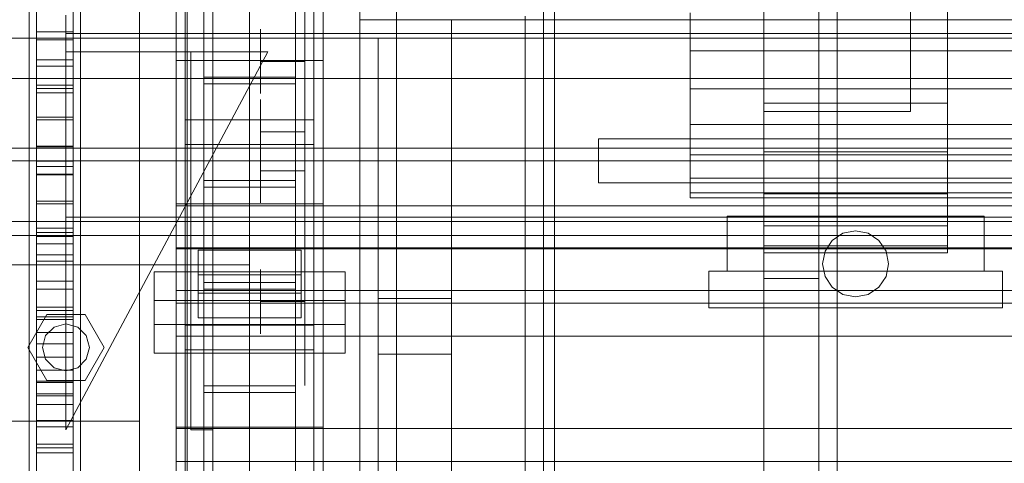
# Model space of a CAD drawing. Header units: millimetres. Extents: x -2233 to 61924, y -68080 to 6847.
# Tile 36 of 256: x -1543 to -1274, y -34466 to -34345. Entities that reach past the tile are written whole.
import ezdxf

# ---------------------------------------------------------------- set-up
doc = ezdxf.new("R2010")
doc.units = ezdxf.units.MM
for name, color, linetype, lineweight in [('COTAS_O', 1, 'Continuous', 0), ('COTAS_P', 1, 'Continuous', 0), ('frontal_briquetadora', 7, 'Continuous', 0), ('frontal_C03', 7, 'Continuous', 0), ('frontal_dosificador', 7, 'Continuous', 0), ('frontal_secador', 7, 'Continuous', 0), ('frontal_tolva', 7, 'Continuous', 0)]:
    doc.layers.add(name, color=color, linetype=linetype, lineweight=lineweight)
doc.dimstyles.new('R19_100', dxfattribs={"dimtxt": 250, "dimasz": 150, "dimexe": 150, "dimexo": 80, "dimgap": 100, "dimtad": 1, "dimtih": 1, "dimtoh": 1, "dimdsep": 46, "dimcen": 0.09, "dimadec": 0, "dimazin": 0, "dimtfac": 1, "dimtdec": 4, "dimtofl": 0, "dimtmove": 0, "dimatfit": 3, "dimfxl": 1, "dimtolj": 1, "dimtzin": 0, "dimarcsym": 0})

# ---------------------------------------------------------------- blocks, each defined once
blk = doc.blocks.new('DIM_R28_48')
at = {"layer": 'COTAS_P'}
for p, q in [((-1750, -34600), (-1600, -34555)), ((2600, -34600), (2450, -34555)), ((-1750, -35500), (-1750, -34600)), ((-1750, -34600), (2600, -34600)), ((-1750, -34600), (-1600, -34645)), ((2600, -34600), (2450, -34645)), ((2600, -35500), (2600, -34600))]:
    blk.add_line(p, q, dxfattribs=at)
blk.add_text('4350 P', height=250, dxfattribs=at).set_placement((425, -34500))
blk = doc.blocks.new('DIM_R28_51')
at = {"layer": 'COTAS_O'}
for p, q in [((-1725, -31700), (-1025, -31700)), ((-1025, -31700), (-1070, -31850)), ((-1025, -34400), (-1025, -31700)), ((-1025, -31700), (-980, -31850)), ((-1025, -34400), (-1070, -34250)), ((-1025, -34400), (-980, -34250)), ((-1725, -34400), (-1025, -34400))]:
    blk.add_line(p, q, dxfattribs=at)
blk.add_text('2700 O', height=250, rotation=90, dxfattribs=at).set_placement((-1125, -33050))
blk = doc.blocks.new('DIM_R28_52')
at = {"layer": 'COTAS_O'}
for p, q in [((-1725, -33700), (-1575, -33655)), ((1725, -33700), (1575, -33655)), ((-1725, -34400), (-1725, -33700)), ((-1725, -33700), (1725, -33700)), ((-1725, -33700), (-1575, -33745)), ((1725, -33700), (1575, -33745)), ((1725, -34400), (1725, -33700))]:
    blk.add_line(p, q, dxfattribs=at)
blk.add_text('3450 O', height=250, dxfattribs=at).set_placement((0, -33600))
blk = doc.blocks.new('DIM_R28_57')
at = {"layer": 'COTAS_O'}
for p, q in [((-1480, -33670), (-780, -33670)), ((-780, -33670), (-825, -33820)), ((-780, -36000), (-780, -33670)), ((-780, -33670), (-735, -33820)), ((-780, -36000), (-825, -35850)), ((-780, -36000), (-735, -35850)), ((-1480, -36000), (-780, -36000))]:
    blk.add_line(p, q, dxfattribs=at)
blk.add_text('2330 O', height=250, rotation=90, dxfattribs=at).set_placement((-880, -34835))
blk = doc.blocks.new('DIM_R28_59')
at = {"layer": 'COTAS_O'}
for p, q in [((-1400, -33000), (-700, -33000)), ((-700, -33000), (-745, -33150)), ((-700, -36000), (-700, -33000)), ((-700, -33000), (-655, -33150)), ((-700, -36000), (-745, -35850)), ((-700, -36000), (-655, -35850)), ((-1400, -36000), (-700, -36000))]:
    blk.add_line(p, q, dxfattribs=at)
blk.add_text('3000 O', height=250, rotation=90, dxfattribs=at).set_placement((-800, -34500))

msp = doc.modelspace()

# ---------------------------------------------------------------- linework, layer by layer
at = {"layer": 'frontal_briquetadora'}
for p, q in [((-1450, -34310), (-1450, -34345)), ((-1540, -34345.082), (-1540, -34326.995)), ((-1526, -34345.082), (-1526, -34326.995)), ((-1510, -34345.082), (-1510, -34326.995)), ((-1540, -34330), (-1540, -34349.862)), ((-1540, -34330), (-1540, -34349.621)), ((-1526, -34330), (-1526, -34349.862)), ((-1526, -34330), (-1526, -34349.621)), ((-1510, -34330), (-1510, -34349.721)), ((-1510, -34330), (-1510, -34349.862)), ((-1510, -34330), (-1510, -34349.294)), ((-1490, -34330), (-1490, -34349.294)), ((-1465, -34328.667), (-1465, -34346.248)), ((-1460, -34330), (-1460, -34349.752)), ((-1538, -34348.262), (-1538, -34340.735)), ((-1528, -34348.262), (-1528, -34340.735)), ((-1465, -34339.121), (-1465, -34357.768)), ((-1450, -34345), (-1450, -34340.118)), ((-1450, -34340.292), (-1450, -34345)), ((-1538, -34341.896), (-1538, -34362.811)), ((-1538, -34342.212), (-1538, -34363.683)), ((-1538, -34350.441), (-1538, -34343.381)), ((-1528, -34341.896), (-1528, -34362.811)), ((-1528, -34342.212), (-1528, -34363.683)), ((-1528, -34350.441), (-1528, -34343.381)), ((-1450, -34345), (-1450, -34342.871)), ((-1540, -34363.649), (-1540, -34344.436)), ((-1540, -34364.025), (-1540, -34345.082)), ((-1526, -34363.649), (-1526, -34344.436)), ((-1526, -34364.025), (-1526, -34345.082)), ((-1510, -34364.025), (-1510, -34345.082)), ((-1465, -34346.248), (-1465, -34361.724)), ((-1450, -34363.614), (-1450, -34344.06)), ((-1450, -34345), (-1425, -34345)), ((-1450, -34345), (-590, -34345)), ((-620, -34345), (-1425, -34345)), ((-1425, -34345), (-1425, -34363.493)), ((-1425, -34345), (-1425, -34363.004)), ((-1425, -34345), (-1425, -34510)), ((-1425, -34345), (-1425, -34360.902)), ((-1425, -34357.983), (-1425, -34345)), ((-1425, -34500), (-1425, -34345)), ((-1405, -34363.614), (-1405, -34344.06)), ((-1405, -34363.655), (-1405, -34344.078)), ((-1538, -34355.92), (-1538, -34348.262)), ((-1538, -34348.262), (-1528, -34348.262)), ((-1528, -34355.92), (-1528, -34348.262)), ((-1477, -34349.293), (-1477, -34347.555)), ((-1465, -34349.293), (-1465, -34347.555)), ((-1540, -34349.621), (-1540, -34369.158)), ((-1540, -34349.862), (-1540, -34369.642)), ((-1538, -34357.624), (-1538, -34350.441)), ((-1538, -34350.441), (-1528, -34350.441)), ((-1528, -34357.624), (-1528, -34350.441)), ((-1526, -34349.621), (-1526, -34369.158)), ((-1526, -34349.862), (-1526, -34369.642)), ((-1510, -34349.294), (-1510, -34367.93)), ((-1510, -34349.721), (-1510, -34367.845)), ((-1510, -34349.862), (-1510, -34369.642)), ((-1490, -34349.294), (-1490, -34367.93)), ((-1477, -34352.425), (-1477, -34349.293)), ((-1465, -34352.425), (-1465, -34349.293)), ((-1460, -34349.752), (-1460, -34368.64)), ((-1445, -34685), (-1445, -34350)), ((-1425, -34350), (-1445, -34350)), ((-1425, -34350), (-1425, -34685)), ((-1510, -34359.632), (-1510, -34353.762)), ((-1477, -34356.33), (-1477, -34352.425)), ((-1465, -34356.33), (-1465, -34352.425)), ((-1450, -34359.818), (-1450, -34353.994)), ((-1538, -34363.681), (-1538, -34355.92)), ((-1538, -34355.92), (-1528, -34355.92)), ((-1528, -34363.681), (-1528, -34355.92)), ((-1465, -34356.33), (-1477, -34356.33)), ((-1477, -34356.33), (-1477, -34360.235)), ((-1465, -34356.33), (-1465, -34360.235)), ((-1538, -34364.904), (-1538, -34357.624)), ((-1538, -34357.624), (-1528, -34357.624)), ((-1528, -34364.904), (-1528, -34357.624)), ((-1510, -34370.21), (-1510, -34359.632)), ((-1465, -34357.768), (-1465, -34375.34)), ((-1450, -34370.313), (-1450, -34359.818)), ((-1425, -34370.433), (-1425, -34357.983)), ((-1510, -34365.418), (-1510, -34360.977)), ((-1477, -34360.235), (-1477, -34363.366)), ((-1465, -34360.235), (-1465, -34363.366)), ((-1465, -34361.724), (-1465, -34374.193)), ((-1425, -34360.902), (-1425, -34373.747)), ((-1540, -34383.4), (-1540, -34363.649)), ((-1540, -34383.4), (-1540, -34364.025)), ((-1538, -34362.811), (-1538, -34383.567)), ((-1538, -34362.811), (-1528, -34362.811)), ((-1538, -34371.516), (-1538, -34363.681)), ((-1538, -34363.683), (-1538, -34384.991)), ((-1538, -34363.683), (-1528, -34363.683)), ((-1538, -34372.253), (-1538, -34364.904)), ((-1538, -34364.904), (-1528, -34364.904)), ((-1528, -34362.811), (-1528, -34383.567)), ((-1528, -34371.516), (-1528, -34363.681)), ((-1528, -34363.683), (-1528, -34384.991)), ((-1528, -34372.253), (-1528, -34364.904)), ((-1526, -34383.4), (-1526, -34363.649)), ((-1526, -34383.4), (-1526, -34364.025)), ((-1510, -34383.4), (-1510, -34364.025)), ((-1477, -34363.366), (-1477, -34365.104)), ((-1465, -34363.366), (-1465, -34365.104)), ((-1450, -34383.4), (-1450, -34363.614)), ((-1425, -34363.004), (-1425, -34379.88)), ((-1425, -34363.493), (-1425, -34380.628)), ((-1405, -34383.4), (-1405, -34363.614)), ((-1405, -34383.4), (-1405, -34363.655)), ((-1510, -34373.421), (-1510, -34365.418)), ((-1510, -34367.845), (-1510, -34382.902)), ((-1510, -34367.93), (-1510, -34385.275)), ((-1490, -34367.93), (-1490, -34385.275)), ((-1477, -34368.484), (-1477, -34366.746)), ((-1465, -34368.484), (-1465, -34366.746)), ((-1540, -34369.158), (-1540, -34388.527)), ((-1540, -34369.642), (-1540, -34389.259)), ((-1526, -34369.158), (-1526, -34388.527)), ((-1526, -34369.642), (-1526, -34389.259)), ((-1510, -34369.642), (-1510, -34389.259)), ((-1510, -34383.4), (-1510, -34370.21)), ((-1477, -34371.615), (-1477, -34368.484)), ((-1465, -34371.615), (-1465, -34368.484)), ((-1460, -34368.64), (-1460, -34385.84)), ((-1450, -34383.4), (-1450, -34370.313)), ((-1425, -34382.237), (-1425, -34370.433)), ((-1538, -34379.396), (-1538, -34371.516)), ((-1538, -34371.516), (-1528, -34371.516)), ((-1538, -34379.644), (-1538, -34372.253)), ((-1538, -34372.253), (-1528, -34372.253)), ((-1528, -34379.396), (-1528, -34371.516)), ((-1528, -34379.644), (-1528, -34372.253)), ((-1477, -34375.52), (-1477, -34371.615)), ((-1465, -34375.52), (-1465, -34371.615)), ((-1510, -34383.4), (-1510, -34373.421)), ((-1465, -34375.52), (-1477, -34375.52)), ((-1477, -34375.52), (-1477, -34379.425)), ((-1465, -34374.193), (-1465, -34382.931)), ((-1465, -34375.34), (-1465, -34391.508)), ((-1465, -34375.52), (-1465, -34379.425)), ((-1425, -34373.747), (-1425, -34382.764)), ((-1477, -34379.089), (-1477, -34377.351)), ((-1465, -34379.089), (-1465, -34377.351)), ((-1385, -34377.401), (-875, -34377.401)), ((-1385, -34378.257), (-1385, -34377.401)), ((-1385, -34377.968), (-1385, -34377.401)), ((-1385, -34377.401), (-1385, -34377.535)), ((-1385, -34377.535), (-1385, -34377.968)), ((-1385, -34379.631), (-1385, -34377.968)), ((-1385, -34377.968), (-1385, -34378.679)), ((-1385, -34379.114), (-1385, -34378.257)), ((-1385, -34378.679), (-1385, -34379.631)), ((-1538, -34387.29), (-1538, -34379.396)), ((-1538, -34379.396), (-1528, -34379.396)), ((-1538, -34387.049), (-1538, -34379.644)), ((-1538, -34379.644), (-1528, -34379.644)), ((-1528, -34387.29), (-1528, -34379.396)), ((-1528, -34387.049), (-1528, -34379.644)), ((-1477, -34382.221), (-1477, -34379.089)), ((-1477, -34379.425), (-1477, -34382.556)), ((-1465, -34382.221), (-1465, -34379.089)), ((-1465, -34379.425), (-1465, -34382.556)), ((-1425, -34379.88), (-1425, -34395.325)), ((-1425, -34380.628), (-1425, -34395.709)), ((-1385, -34379.971), (-1385, -34379.114)), ((-1385, -34382.053), (-1385, -34379.631)), ((-1385, -34379.631), (-1385, -34380.775)), ((-1385, -34380.829), (-1385, -34379.971)), ((-1385, -34380.775), (-1385, -34382.053)), ((-1385, -34381.686), (-1385, -34380.829)), ((-1660, -34383.4), (-1510, -34383.4)), ((-1450, -34383.4), (-1599.2, -34383.4)), ((-1540, -34383.4), (-1546, -34383.4)), ((-1540, -34383.4), (-1526, -34383.4)), ((-1540, -34383.4), (-1540, -34402.775)), ((-1540, -34383.4), (-1540, -34403.151)), ((-1538, -34383.567), (-1538, -34404.063)), ((-1538, -34383.567), (-1528, -34383.567)), ((-1528, -34383.567), (-1528, -34404.063)), ((-1510, -34383.4), (-1526, -34383.4)), ((-1526, -34383.4), (-1526, -34402.775)), ((-1526, -34383.4), (-1526, -34403.151)), ((-1510, -34382.902), (-1510, -34393.674)), ((-1510, -34383.4), (-1510, -34393.379)), ((-1510, -34383.4), (-1510, -34396.59)), ((-1510, -34383.4), (-1510, -34402.775)), ((-1477, -34386.126), (-1477, -34382.221)), ((-1477, -34382.556), (-1477, -34384.294)), ((-1465, -34386.126), (-1465, -34382.221)), ((-1465, -34382.556), (-1465, -34384.294)), ((-1465, -34382.931), (-1465, -34387.431)), ((-1405, -34383.4), (-1450, -34383.4)), ((-1450, -34383.4), (-1450, -34403.186)), ((-1450, -34383.4), (-1450, -34396.487)), ((-1425, -34393.287), (-1425, -34382.237)), ((-1425, -34382.764), (-1425, -34387.412)), ((-1385, -34383.4), (-1405, -34383.4)), ((-1405, -34383.4), (-1405, -34403.145)), ((-1405, -34383.4), (-1405, -34403.186)), ((-1385, -34382.543), (-1385, -34381.686)), ((-1385, -34384.747), (-1385, -34382.053)), ((-1385, -34382.053), (-1385, -34383.4)), ((-1385, -34383.4), (-1385, -34382.543)), ((-875, -34383.4), (-1385, -34383.4)), ((-1385, -34383.4), (-1385, -34384.747)), ((-1385, -34383.4), (-1385, -34384.257)), ((-1538, -34384.991), (-1538, -34406.032)), ((-1538, -34384.991), (-1528, -34384.991)), ((-1528, -34384.991), (-1528, -34406.032)), ((-1510, -34385.275), (-1510, -34400.738)), ((-1490, -34385.275), (-1490, -34400.738)), ((-1465, -34386.126), (-1477, -34386.126)), ((-1477, -34386.126), (-1477, -34390.031)), ((-1465, -34386.126), (-1465, -34390.031)), ((-1460, -34385.84), (-1460, -34400.599)), ((-1385, -34384.257), (-1385, -34385.114)), ((-1385, -34384.747), (-1385, -34386.025)), ((-1385, -34387.169), (-1385, -34384.747)), ((-1385, -34385.114), (-1385, -34385.971)), ((-1385, -34385.971), (-1385, -34386.829)), ((-1385, -34386.025), (-1385, -34387.169)), ((-1540, -34388.527), (-1540, -34407.646)), ((-1540, -34389.259), (-1540, -34408.633)), ((-1538, -34394.44), (-1538, -34387.049)), ((-1538, -34387.049), (-1528, -34387.049)), ((-1538, -34395.17), (-1538, -34387.29)), ((-1538, -34387.29), (-1528, -34387.29)), ((-1528, -34394.44), (-1528, -34387.049)), ((-1528, -34395.17), (-1528, -34387.29)), ((-1526, -34388.527), (-1526, -34407.646)), ((-1526, -34389.259), (-1526, -34408.633)), ((-1510, -34389.259), (-1510, -34408.633)), ((-1385, -34386.829), (-1385, -34387.686)), ((-1385, -34387.169), (-1385, -34388.121)), ((-1385, -34388.832), (-1385, -34387.169)), ((-1385, -34387.686), (-1385, -34388.543)), ((-1385, -34388.121), (-1385, -34388.832)), ((-1385, -34388.543), (-1385, -34389.399)), ((-1385, -34388.832), (-1385, -34389.265)), ((-1385, -34389.399), (-1385, -34388.832)), ((-1385, -34389.265), (-1385, -34389.399)), ((-1385, -34389.399), (-875, -34389.399)), ((-1477, -34390.031), (-1477, -34393.162)), ((-1465, -34390.031), (-1465, -34393.162)), ((-1465, -34391.508), (-1465, -34405.971)), ((-1538, -34401.79), (-1538, -34394.44)), ((-1538, -34394.44), (-1528, -34394.44)), ((-1528, -34401.79), (-1528, -34394.44)), ((-1510, -34393.379), (-1510, -34401.382)), ((-1510, -34393.674), (-1510, -34399.287)), ((-1477, -34393.162), (-1477, -34394.9)), ((-1465, -34393.162), (-1465, -34394.9)), ((-1425, -34403.48), (-1425, -34393.287)), ((-1538, -34403.006), (-1538, -34395.17)), ((-1538, -34395.17), (-1528, -34395.17)), ((-1528, -34403.006), (-1528, -34395.17)), ((-1510, -34396.59), (-1510, -34407.168)), ((-1450, -34396.487), (-1450, -34406.982)), ((-1425, -34395.325), (-1425, -34409.062)), ((-1425, -34395.709), (-1425, -34408.124)), ((-1540, -34402.775), (-1540, -34421.718)), ((-1538, -34409.071), (-1538, -34401.79)), ((-1538, -34401.79), (-1528, -34401.79)), ((-1528, -34409.071), (-1528, -34401.79)), ((-1526, -34402.775), (-1526, -34421.718)), ((-1510, -34400.738), (-1510, -34413.792)), ((-1510, -34401.382), (-1510, -34405.823)), ((-1510, -34402.775), (-1510, -34421.718)), ((-1490, -34400.738), (-1490, -34413.792)), ((-1460, -34400.599), (-1460, -34412.272)), ((-1540, -34403.151), (-1540, -34422.364)), ((-1538, -34410.768), (-1538, -34403.006)), ((-1538, -34403.006), (-1528, -34403.006)), ((-1538, -34404.063), (-1538, -34424.199)), ((-1538, -34404.063), (-1528, -34404.063)), ((-1528, -34410.768), (-1528, -34403.006)), ((-1528, -34404.063), (-1528, -34424.199)), ((-1526, -34403.151), (-1526, -34422.364)), ((-1450, -34403.186), (-1450, -34422.74)), ((-1425, -34412.724), (-1425, -34403.48)), ((-1405, -34403.145), (-1405, -34422.722)), ((-1405, -34403.186), (-1405, -34422.74)), ((-1540, -34407.646), (-1540, -34426.432)), ((-1538, -34406.032), (-1538, -34426.703)), ((-1538, -34406.032), (-1528, -34406.032)), ((-1528, -34406.032), (-1528, -34426.703)), ((-1526, -34407.646), (-1526, -34426.432)), ((-1510, -34407.168), (-1510, -34413.038)), ((-1465, -34405.971), (-1465, -34418.461)), ((-1450, -34406.982), (-1450, -34412.806)), ((-1425, -34408.124), (-1425, -34417.371)), ((-1540, -34408.633), (-1540, -34427.684)), ((-1538, -34416.256), (-1538, -34409.071)), ((-1538, -34409.071), (-1528, -34409.071)), ((-1538, -34418.428), (-1538, -34410.768)), ((-1538, -34410.768), (-1528, -34410.768)), ((-1528, -34416.256), (-1528, -34409.071)), ((-1528, -34418.428), (-1528, -34410.768)), ((-1526, -34408.633), (-1526, -34427.684)), ((-1510, -34408.633), (-1510, -34427.684)), ((-1425, -34409.062), (-1425, -34420.845)), ((-1477, -34414.764), (-1477, -34413.026)), ((-1465, -34414.764), (-1465, -34413.026)), ((-1460, -34412.272), (-1460, -34420.35)), ((-1425, -34420.934), (-1425, -34412.724)), ((-1510, -34413.792), (-1510, -34423.992)), ((-1490, -34413.792), (-1490, -34423.992)), ((-1477, -34417.895), (-1477, -34414.764)), ((-1465, -34417.895), (-1465, -34414.764)), ((-1538, -34423.318), (-1538, -34416.256)), ((-1538, -34416.256), (-1528, -34416.256)), ((-1538, -34425.957), (-1538, -34418.428)), ((-1538, -34418.428), (-1528, -34418.428)), ((-1528, -34423.318), (-1528, -34416.256)), ((-1528, -34425.957), (-1528, -34418.428)), ((-1477, -34421.8), (-1477, -34417.895)), ((-1465, -34421.8), (-1465, -34417.895)), ((-1465, -34418.461), (-1465, -34428.743)), ((-1425, -34417.371), (-1425, -34423.073)), ((-1460, -34420.35), (-1460, -34424.48)), ((-1425, -34420.934), (-1445, -34420.934)), ((-1445, -34685), (-1445, -34420.934)), ((-1445, -34420.934), (-1445, -34423.522)), ((-1425, -34420.845), (-1425, -34430.464)), ((-1425, -34622.143), (-1425, -34420.934)), ((-1540, -34421.718), (-1540, -34439.805)), ((-1540, -34422.364), (-1540, -34440.514)), ((-1538, -34430.23), (-1538, -34423.318)), ((-1538, -34423.318), (-1528, -34423.318)), ((-1538, -34424.199), (-1538, -34443.878)), ((-1538, -34424.199), (-1528, -34424.199)), ((-1528, -34430.23), (-1528, -34423.318)), ((-1528, -34424.199), (-1528, -34443.878)), ((-1526, -34421.718), (-1526, -34439.805)), ((-1526, -34422.364), (-1526, -34440.514)), ((-1510, -34421.718), (-1510, -34439.805)), ((-1510, -34423.992), (-1510, -34430.992)), ((-1490, -34423.992), (-1490, -34430.992)), ((-1465, -34421.8), (-1477, -34421.8)), ((-1477, -34421.8), (-1477, -34425.705)), ((-1465, -34421.8), (-1465, -34425.705)), ((-1450, -34422.74), (-1450, -34441.832)), ((-1445, -34423.522), (-1445, -34425.975)), ((-1425, -34423.073), (-1425, -34425)), ((-1405, -34422.722), (-1405, -34441.964)), ((-1405, -34422.74), (-1405, -34441.832)), ((-1540, -34426.432), (-1540, -34444.805)), ((-1538, -34433.326), (-1538, -34425.957)), ((-1538, -34425.957), (-1528, -34425.957)), ((-1538, -34426.703), (-1538, -34446.905)), ((-1538, -34426.703), (-1528, -34426.703)), ((-1528, -34433.326), (-1528, -34425.957)), ((-1528, -34426.703), (-1528, -34446.905)), ((-1526, -34426.432), (-1526, -34444.805)), ((-1477, -34425.705), (-1477, -34428.836)), ((-1465, -34425.705), (-1465, -34428.836)), ((-1445, -34425.975), (-1445, -34428.289)), ((-1540, -34427.684), (-1540, -34446.333)), ((-1526, -34427.684), (-1526, -34446.333)), ((-1510, -34427.684), (-1510, -34446.333)), ((-1477, -34428.836), (-1477, -34430.574)), ((-1465, -34428.743), (-1465, -34436.628)), ((-1465, -34428.836), (-1465, -34430.574)), ((-1445, -34428.289), (-1445, -34430.461)), ((-1538, -34436.967), (-1538, -34430.23)), ((-1538, -34430.23), (-1528, -34430.23)), ((-1528, -34436.967), (-1528, -34430.23)), ((-1510, -34430.992), (-1510, -34434.552)), ((-1510, -34436.432), (-1510, -34431.991)), ((-1490, -34430.992), (-1490, -34434.552)), ((-1445, -34430.461), (-1445, -34432.49)), ((-1425, -34430.464), (-1425, -34437.746)), ((-1538, -34440.509), (-1538, -34433.326)), ((-1538, -34433.326), (-1528, -34433.326)), ((-1528, -34440.509), (-1528, -34433.326)), ((-1445, -34432.49), (-1445, -34434.372)), ((-1445, -34434.372), (-1445, -34436.107)), ((-1538, -34443.503), (-1538, -34436.967)), ((-1538, -34436.967), (-1528, -34436.967)), ((-1528, -34443.503), (-1528, -34436.967)), ((-1510, -34444.435), (-1510, -34436.432)), ((-1465, -34436.628), (-1465, -34441.967)), ((-1445, -34436.107), (-1425, -34436.107)), ((-1445, -34436.107), (-1445, -34685)), ((-1425, -34441.565), (-1425, -34436.107)), ((-1425, -34436.107), (-1425, -34662.857)), ((-1540, -34439.805), (-1540, -34456.632)), ((-1526, -34439.805), (-1526, -34456.632)), ((-1510, -34443.861), (-1510, -34438.248)), ((-1510, -34439.805), (-1510, -34456.632)), ((-1425, -34437.746), (-1425, -34442.56)), ((-1540, -34440.514), (-1540, -34457.106)), ((-1538, -34447.477), (-1538, -34440.509)), ((-1538, -34440.509), (-1528, -34440.509)), ((-1528, -34447.477), (-1528, -34440.509)), ((-1526, -34440.514), (-1526, -34457.106)), ((-1465, -34441.967), (-1465, -34444.662)), ((-1450, -34441.832), (-1450, -34460.24)), ((-1425, -34444.487), (-1425, -34441.565)), ((-1425, -34442.56), (-1425, -34444.82)), ((-1405, -34441.832), (-1405, -34460.24)), ((-1405, -34441.964), (-1405, -34460.706)), ((-1540, -34444.805), (-1540, -34462.687)), ((-1538, -34449.815), (-1538, -34443.503)), ((-1538, -34443.503), (-1528, -34443.503)), ((-1538, -34443.878), (-1538, -34463.004)), ((-1538, -34443.878), (-1528, -34443.878)), ((-1528, -34449.815), (-1528, -34443.503)), ((-1528, -34443.878), (-1528, -34463.004)), ((-1526, -34444.805), (-1526, -34462.687)), ((-1510, -34454.633), (-1510, -34443.861)), ((-1510, -34454.414), (-1510, -34444.435)), ((-1425, -34444.82), (-1425, -34444.487)), ((-1540, -34446.333), (-1540, -34464.504)), ((-1538, -34446.905), (-1538, -34466.539)), ((-1538, -34446.905), (-1528, -34446.905)), ((-1538, -34454.206), (-1538, -34447.477)), ((-1538, -34447.477), (-1528, -34447.477)), ((-1528, -34446.905), (-1528, -34466.539)), ((-1528, -34454.206), (-1528, -34447.477)), ((-1526, -34446.333), (-1526, -34464.504)), ((-1510, -34446.333), (-1510, -34464.504)), ((-1538, -34455.877), (-1538, -34449.815)), ((-1538, -34449.815), (-1528, -34449.815)), ((-1528, -34455.877), (-1528, -34449.815)), ((-1660, -34454.414), (-1510, -34454.414)), ((-1538, -34460.669), (-1538, -34454.206)), ((-1538, -34454.206), (-1528, -34454.206)), ((-1538, -34461.668), (-1538, -34455.877)), ((-1538, -34455.877), (-1528, -34455.877)), ((-1528, -34460.669), (-1528, -34454.206)), ((-1528, -34461.668), (-1528, -34455.877)), ((-1510, -34454.414), (-1510, -34464.393)), ((-1510, -34469.69), (-1510, -34454.633)), ((-1540, -34456.632), (-1540, -34471.822)), ((-1540, -34457.106), (-1540, -34471.687)), ((-1526, -34456.632), (-1526, -34471.822)), ((-1526, -34457.106), (-1526, -34471.687)), ((-1510, -34456.632), (-1510, -34471.822)), ((-1538, -34466.843), (-1538, -34460.669)), ((-1538, -34460.669), (-1528, -34460.669)), ((-1538, -34467.166), (-1538, -34461.668)), ((-1538, -34461.668), (-1528, -34461.668)), ((-1528, -34466.843), (-1528, -34460.669)), ((-1528, -34467.166), (-1528, -34461.668)), ((-1450, -34460.24), (-1450, -34477.746)), ((-1405, -34460.24), (-1405, -34477.746)), ((-1405, -34460.706), (-1405, -34478.788)), ((-1540, -34462.687), (-1540, -34480)), ((-1538, -34463.004), (-1538, -34481.485)), ((-1538, -34463.004), (-1528, -34463.004)), ((-1528, -34463.004), (-1528, -34481.485)), ((-1526, -34462.687), (-1526, -34480)), ((-1510, -34464.393), (-1510, -34472.396)), ((-1540, -34464.504), (-1540, -34482.122)), ((-1526, -34464.504), (-1526, -34482.122)), ((-1510, -34464.504), (-1510, -34482.122))]:
    msp.add_line(p, q, dxfattribs=at)
at = {"layer": 'frontal_C03'}
for p, q in [((-1500, -34875.113), (-1500, -32314.944)), ((-1500, -32318.841), (-1500, -34879.011)), ((-1497, -35975), (-1497, -32996.942)), ((-1490, -35975), (-1490, -32996.942)), ((-1497, -35975), (-1497, -33266.434)), ((-1490, -35975), (-1490, -33266.434)), ((-1497, -35975), (-1497, -33805.417)), ((-1490, -35975), (-1490, -33805.417)), ((-1492.5, -34418.43), (-1492.5, -33823.47)), ((-1467.5, -33823.47), (-1467.5, -34418.43)), ((-1492.5, -34444.787), (-1492.5, -33849.827)), ((-1467.5, -34444.787), (-1467.5, -33849.827)), ((-1500, -34356.142), (-1500, -34086.651)), ((-1460, -34086.651), (-1460, -34356.142)), ((-1497.5, -34428.24), (-1497.5, -34102.771)), ((-1462.5, -34102.771), (-1462.5, -34428.24)), ((-1497.5, -34434.977), (-1497.5, -34109.509)), ((-1462.5, -34434.977), (-1462.5, -34109.509)), ((-1500, -34395.121), (-1500, -34125.629)), ((-1460, -34395.121), (-1460, -34125.629)), ((-1500, -34407.247), (-1500, -34137.755)), ((-1460, -34137.755), (-1460, -34407.247)), ((-1500, -34455.97), (-1500, -34186.478)), ((-1460, -34455.97), (-1460, -34186.478)), ((-1480, -34543.799), (-1480, -34196.893)), ((-1440, -34196.893), (-1440, -34543.799)), ((-1480, -34205.876), (-1480, -34552.782)), ((-1440, -34552.782), (-1440, -34205.876)), ((-1530, -34343.773), (-1530, -34348.773)), ((1530, -34348.773), (-1530, -34348.773)), ((-1530, -34348.773), (-1530, -34398.773)), ((-1530, -34456.773), (-1475, -34353.773)), ((-1475, -34353.773), (-1530, -34353.773)), ((-1530, -34353.773), (-1530, -34456.773)), ((-1496, -34456.773), (-1496, -34353.773)), ((-1496, -34353.773), (-1490, -34353.773)), ((-1490, -34456.773), (-1490, -34353.773)), ((-1460, -34356.142), (-1500, -34356.142)), ((-1500, -34356.142), (-1500, -34395.121)), ((-1500, -34625.634), (-1500, -34356.142)), ((-1460, -34395.121), (-1460, -34356.142)), ((-1460, -34356.142), (-1460, -34625.634)), ((-1492.5, -34390.616), (-1492.5, -34360.647)), ((-1492.5, -34360.647), (-1467.5, -34360.647)), ((-1492.5, -34360.647), (-1492.5, -34416.624)), ((-1467.5, -34362.453), (-1492.5, -34362.453)), ((-1492.5, -34362.453), (-1492.5, -34388.81)), ((-1492.5, -34957.413), (-1492.5, -34362.453)), ((-1467.5, -34360.647), (-1467.5, -34390.616)), ((-1467.5, -34416.624), (-1467.5, -34360.647)), ((-1467.5, -34388.81), (-1467.5, -34362.453)), ((-1467.5, -34362.453), (-1467.5, -34957.413)), ((-1497.5, -34379), (-1497.5, -34372.263)), ((-1497.5, -34372.263), (-1462.5, -34372.263)), ((-1497.5, -34697.731), (-1497.5, -34372.263)), ((-1462.5, -34372.263), (-1462.5, -34379)), ((-1462.5, -34372.263), (-1462.5, -34697.731)), ((-1462.5, -34379), (-1497.5, -34379)), ((-1497.5, -34704.469), (-1497.5, -34379)), ((-1462.5, -34704.469), (-1462.5, -34379)), ((-1492.5, -34388.81), (-1467.5, -34388.81)), ((-1492.5, -34983.77), (-1492.5, -34388.81)), ((-1467.5, -34983.77), (-1467.5, -34388.81)), ((-1467.5, -34390.616), (-1492.5, -34390.616)), ((-1492.5, -34390.616), (-1492.5, -34446.593)), ((-1467.5, -34390.616), (-1467.5, -34446.593)), ((-1500, -34395.121), (-1460, -34395.121)), ((-1500, -34664.612), (-1500, -34395.121)), ((-1500, -34407.104), (-1500, -34395.695)), ((-1500, -34395.695), (1500, -34395.695)), ((-1500, -34407.389), (-1500, -34395.695)), ((-1460, -34664.612), (-1460, -34395.121)), ((-1530, -34398.773), (-1530, -34403.773)), ((1530, -34398.773), (-1530, -34398.773)), ((-1580, -34403.773), (-1480, -34403.773)), ((1530, -34403.773), (-1530, -34403.773)), ((-1480, -34411.773), (-1480, -34403.773)), ((1500, -34407.104), (-1500, -34407.104)), ((-1500, -34407.104), (-1500, -34418.797)), ((-1460, -34407.247), (-1500, -34407.247)), ((-1500, -34407.247), (-1500, -34455.97)), ((-1500, -34676.738), (-1500, -34407.247)), ((1500, -34407.389), (-1500, -34407.389)), ((-1500, -34407.389), (-1500, -34418.797)), ((-1494, -34414.513), (-1494, -34407.775)), ((-1494, -34407.775), (-1466, -34407.775)), ((-1494, -34419.469), (-1494, -34407.775)), ((-1466, -34407.775), (-1466, -34414.513)), ((-1466, -34407.775), (-1466, -34419.469)), ((-1460, -34455.97), (-1460, -34407.247)), ((-1460, -34407.247), (-1460, -34676.738)), ((-1580, -34411.773), (-1480, -34411.773)), ((-1563, -34411.773), (-1497, -34411.773)), ((-1497, -34411.773), (-1490, -34411.773)), ((-1497, -35975), (-1497, -34411.773)), ((-1490, -35975), (-1490, -34411.773)), ((-1506, -34428.075), (-1506, -34413.702)), ((-1506, -34413.702), (-1454, -34413.702)), ((-1506, -34421.498), (-1506, -34413.702)), ((-1466, -34414.513), (-1494, -34414.513)), ((-1494, -34414.513), (-1494, -34426.206)), ((-1466, -34426.206), (-1466, -34414.513)), ((-1454, -34413.702), (-1454, -34428.075)), ((-1454, -34413.702), (-1454, -34421.498)), ((-1500, -34418.797), (1500, -34418.797)), ((-1467.5, -34416.624), (-1492.5, -34416.624)), ((-1492.5, -34416.624), (-1492.5, -34446.593)), ((-1492.5, -34444.787), (-1492.5, -34418.43)), ((-1492.5, -34418.43), (-1467.5, -34418.43)), ((-1467.5, -34446.593), (-1467.5, -34416.624)), ((-1467.5, -34418.43), (-1467.5, -34444.787)), ((-1454, -34421.498), (-1506, -34421.498)), ((-1506, -34421.498), (-1506, -34435.871)), ((-1466, -34419.469), (-1494, -34419.469)), ((-1494, -34419.469), (-1494, -34426.206)), ((-1466, -34426.206), (-1466, -34419.469)), ((-1454, -34435.871), (-1454, -34421.498)), ((-1500, -34431.228), (-1500, -34422.245)), ((-1500, -34422.245), (1500, -34422.245)), ((-1500, -34456.351), (-1500, -34422.245)), ((-1540.4, -34434.273), (-1535.2, -34425.266)), ((-1535.2, -34425.266), (-1524.8, -34425.266)), ((-1524.8, -34425.266), (-1519.6, -34434.273)), ((-1494, -34426.206), (-1466, -34426.206)), ((-1535.543, -34431.073), (-1533.2, -34428.73)), ((-1533.2, -34428.73), (-1530, -34427.873)), ((-1530, -34427.873), (-1526.8, -34428.73)), ((-1526.8, -34428.73), (-1524.457, -34431.073)), ((-1454, -34428.075), (-1506, -34428.075)), ((-1506, -34428.075), (-1506, -34435.871)), ((-1462.5, -34428.24), (-1497.5, -34428.24)), ((-1497.5, -34428.24), (-1497.5, -34434.977)), ((-1462.5, -34434.977), (-1462.5, -34428.24)), ((-1454, -34435.871), (-1454, -34428.075)), ((-1536.4, -34434.273), (-1535.543, -34431.073)), ((-1524.457, -34431.073), (-1523.6, -34434.273)), ((1500, -34431.228), (-1500, -34431.228)), ((-1500, -34431.228), (-1500, -34465.334)), ((-1535.2, -34443.279), (-1540.4, -34434.273)), ((-1535.543, -34437.473), (-1536.4, -34434.273)), ((-1519.6, -34434.273), (-1524.8, -34443.279)), ((-1523.6, -34434.273), (-1524.457, -34437.473)), ((-1497.5, -34434.977), (-1462.5, -34434.977)), ((-1533.2, -34439.815), (-1535.543, -34437.473)), ((-1524.457, -34437.473), (-1526.8, -34439.815)), ((-1506, -34435.871), (-1454, -34435.871)), ((-1530, -34440.673), (-1533.2, -34439.815)), ((-1526.8, -34439.815), (-1530, -34440.673)), ((-1524.8, -34443.279), (-1535.2, -34443.279)), ((-1467.5, -34444.787), (-1492.5, -34444.787)), ((-1492.5, -34446.593), (-1467.5, -34446.593)), ((-1500, -34455.97), (-1460, -34455.97)), ((-1500, -34725.461), (-1500, -34455.97)), ((1500, -34456.351), (-1500, -34456.351)), ((-1500, -34456.351), (-1500, -34465.334)), ((-1460, -34725.461), (-1460, -34455.97)), ((-1490, -34456.773), (-1496, -34456.773)), ((-1500, -34465.334), (1500, -34465.334))]:
    msp.add_line(p, q, dxfattribs=at)
at = {"layer": 'frontal_dosificador'}
msp.add_line((-500, -34380), (-1850, -34380), dxfattribs=at)
at = {"layer": 'frontal_secador'}
for p, q in [((-1400, -36000), (-1400, -33000)), ((-1340, -36000), (-1340, -33000)), ((-1400, -36000), (-1400, -33075)), ((-1400, -35590), (-1400, -33075)), ((-1400, -35940), (-1400, -33075)), ((-1400, -34650), (-1400, -33075)), ((-1397, -35940), (-1397, -33075)), ((-1325, -36000), (-1325, -33075)), ((-1325, -35590), (-1325, -33075)), ((-1325, -35980), (-1325, -33075)), ((-1320, -35980), (-1320, -33075)), ((-1400, -36000), (-1400, -33250)), ((-1340, -34415.5), (-1340, -34329.5)), ((-1340, -34370), (-1340, -34330)), ((-1325, -34415.5), (-1325, -34329.5)), ((-1300, -34370), (-1300, -34330)), ((-1340, -34353.5), (-1340, -34339.265)), ((-1290, -34353.5), (-1290, -34339.265)), ((-1360, -34353.5), (-1360, -34343.147)), ((-1360, -34353.5), (-1360, -34363.853)), ((-1360, -34353.5), (1360, -34353.5)), ((-1340, -34353.5), (-1340, -34367.735)), ((-1340, -34353.5), (-1290, -34353.5)), ((-1290, -34367.735), (-1290, -34353.5)), ((-1360, -34363.853), (-1360, -34373.5)), ((1360, -34363.853), (-1360, -34363.853)), ((-1340, -34367.735), (-1340, -34381)), ((-1290, -34367.735), (-1340, -34367.735)), ((-1290, -34367.735), (-1290, -34381)), ((-1340, -34370), (-1300, -34370)), ((-1360, -34373.5), (-1360, -34381.784)), ((1360, -34373.5), (-1360, -34373.5)), ((-1340, -34381), (-1340, -34392.391)), ((-1290, -34381), (-1340, -34381)), ((-1290, -34381), (-1290, -34392.391)), ((-1360, -34381.784), (-1360, -34388.141)), ((1360, -34381.784), (-1360, -34381.784)), ((-1360, -34388.141), (-1360, -34392.137)), ((1360, -34388.141), (-1360, -34388.141)), ((-1360, -34392.137), (-1360, -34393.5)), ((1360, -34392.137), (-1360, -34392.137)), ((1360, -34393.5), (-1360, -34393.5)), ((-1340, -34392.391), (-1340, -34401.131)), ((-1290, -34392.391), (-1340, -34392.391)), ((-1290, -34392.391), (-1290, -34401.131)), ((-1350, -34398.5), (-1280, -34398.5)), ((-1350, -34413.5), (-1350, -34398.5)), ((-1280, -34413.5), (-1280, -34398.5)), ((-1340, -34401.131), (-1340, -34406.626)), ((-1290, -34401.131), (-1340, -34401.131)), ((-1318.444, -34403.185), (-1315, -34402.5)), ((-1315, -34402.5), (-1311.556, -34403.185)), ((-1290, -34401.131), (-1290, -34406.626)), ((-1323.315, -34408.056), (-1321.364, -34405.136)), ((-1321.364, -34405.136), (-1318.444, -34403.185)), ((-1311.556, -34403.185), (-1308.636, -34405.136)), ((-1308.636, -34405.136), (-1306.685, -34408.056)), ((-1340, -34406.626), (-1340, -34408.5)), ((-1290, -34406.626), (-1340, -34406.626)), ((-1324, -34411.5), (-1323.315, -34408.056)), ((-1306.685, -34408.056), (-1306, -34411.5)), ((-1290, -34406.626), (-1290, -34408.5)), ((-1290, -34408.5), (-1340, -34408.5)), ((-1355, -34413.5), (-1275, -34413.5)), ((-1355, -34423.5), (-1355, -34413.5)), ((-1350, -34413.5), (-1280, -34413.5)), ((-1323.315, -34414.944), (-1324, -34411.5)), ((-1306, -34411.5), (-1306.685, -34414.944)), ((-1275, -34423.5), (-1275, -34413.5)), ((-1340, -34415.5), (-1325, -34415.5)), ((-1321.364, -34417.864), (-1323.315, -34414.944)), ((-1306.685, -34414.944), (-1308.636, -34417.864)), ((-1318.444, -34419.815), (-1321.364, -34417.864)), ((-1308.636, -34417.864), (-1311.556, -34419.815)), ((-1315, -34420.5), (-1318.444, -34419.815)), ((-1311.556, -34419.815), (-1315, -34420.5)), ((-1355, -34423.5), (-1275, -34423.5))]:
    msp.add_line(p, q, dxfattribs=at)
at = {"layer": 'frontal_tolva'}
for p, q in [((-1821.5, -34350), (1821.5, -34350)), ((-1821.5, -34361), (1821.5, -34361))]:
    msp.add_line(p, q, dxfattribs=at)

# ---------------------------------------------------------------- dimensions: what is measured, and where the dimension line sits
at = {"layer": 'COTAS_O'}
for p1, p2, distance, picture, middle in [((-1725, -34400), (-1725, -31700), -700, 'DIM_R28_51', (-1025, -33050)), ((-1400, -36000), (-1400, -33000), -700, 'DIM_R28_59', (-700, -34500)), ((-1725, -34400), (1725, -34400), 700, 'DIM_R28_52', (0, -33700)), ((-1480, -36000), (-1480, -33670), -700, 'DIM_R28_57', (-780, -34835))]:
    dim = msp.add_aligned_dim(p1=p1, p2=p2, distance=distance, text='<> O', dimstyle='R19_100', dxfattribs=at)
    dim.commit()
    dim.dimension.update_dxf_attribs({"geometry": picture, "text_midpoint": middle})
at = {"layer": 'COTAS_P'}
dim = msp.add_aligned_dim(p1=(-1750, -35500), p2=(2600, -35500), distance=900, text='<> P', dimstyle='R19_100', dxfattribs=at)
dim.commit()
dim.dimension.update_dxf_attribs({"geometry": 'DIM_R28_48', "text_midpoint": (425, -34600)})

doc.saveas('drawing.dxf')
